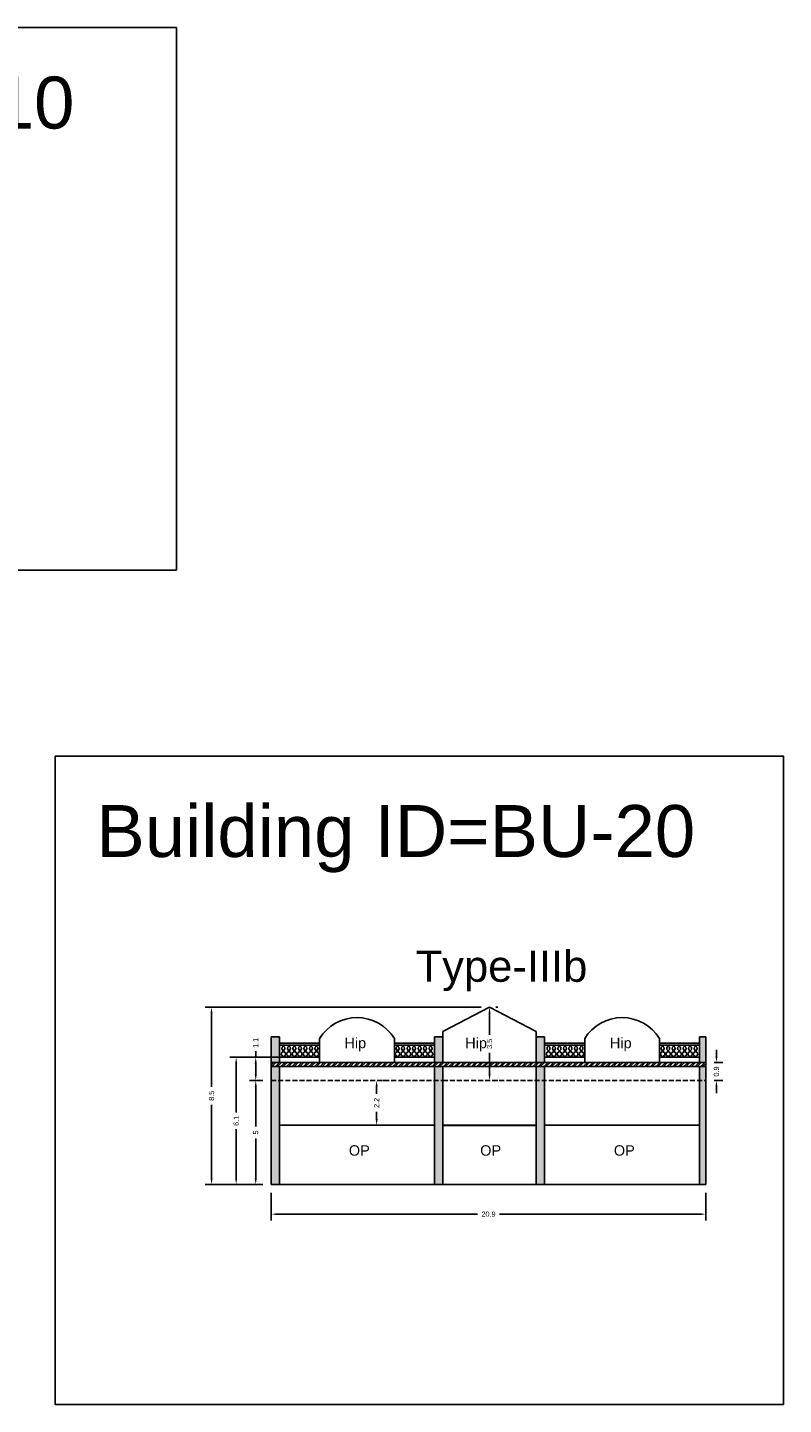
# Model space of a CAD drawing. Header units: metres. Extents: x 3416649 to 3417093, y -6712874 to -6712690.
# Tile 45 of 45: x 3417040 to 3417076, y -6712756 to -6712690. Entities that reach past the tile are written whole.
import ezdxf

# ---------------------------------------------------------------- set-up
doc = ezdxf.new("R2010")
doc.units = ezdxf.units.M
doc.linetypes.add('ACAD_ISO02W100', pattern=[15, 12, -3])
doc.layers.add('Dotted', color=7, linetype='ACAD_ISO02W100', plot=False)
doc.styles.get("Standard").update_dxf_attribs({"font": 'arial.ttf'})
doc.dimstyles.new('ISO-25', dxfattribs={"dimtxt": 0.25, "dimasz": 0.3, "dimexe": 0.3, "dimexo": 0.4, "dimgap": 0.2, "dimtad": 0, "dimdec": 1, "dimdsep": 46, "dimtxsty": 'Standard', "dimcen": 2.5, "dimadec": 0, "dimazin": 0, "dimtfac": 1, "dimtdec": 1, "dimtmove": 0, "dimatfit": 3, "dimfxl": 1, "dimarcsym": 0})

# ---------------------------------------------------------------- blocks, each defined once
blk = doc.blocks.new('*D173')
at = {"color": 0, "lineweight": -2, "transparency": 16777216}
for p, q in [((3417051.755, -6712746.166), (3417051.755, -6712747.498)), ((3417072.675, -6712746.166), (3417072.675, -6712747.498)), ((3417052.055, -6712747.198), (3417061.688, -6712747.198)), ((3417072.375, -6712747.198), (3417062.742, -6712747.198))]:
    blk.add_line(p, q, dxfattribs=at)
at = {"color": 0, "transparency": 16777216}
for points in [[(3417052.055, -6712747.148), (3417052.055, -6712747.248), (3417051.755, -6712747.198)], [(3417072.375, -6712747.148), (3417072.375, -6712747.248), (3417072.675, -6712747.198)]]:
    blk.add_solid(points, dxfattribs=at)
at = {"layer": 'Defpoints', "color": 0, "transparency": 16777216}
for p in [(3417051.755, -6712745.766), (3417072.675, -6712745.766), (3417072.675, -6712747.198)]:
    blk.add_point(p, dxfattribs=at)
at = {"color": 0, "transparency": 16777216, "insert": (3417062.215, -6712747.198), "char_height": 0.25, "attachment_point": 5}
blk.add_mtext('20.9', dxfattribs=at)
blk = doc.blocks.new('*D174')
at = {"color": 0, "lineweight": -2, "transparency": 16777216}
for p, q in [((3417051.355, -6712740.766), (3417050.71, -6712740.766)), ((3417051.01, -6712741.066), (3417051.01, -6712742.983)), ((3417051.01, -6712745.466), (3417051.01, -6712743.549)), ((3417051.355, -6712745.766), (3417050.71, -6712745.766))]:
    blk.add_line(p, q, dxfattribs=at)
at = {"color": 0, "transparency": 16777216}
for points in [[(3417050.96, -6712741.066), (3417051.06, -6712741.066), (3417051.01, -6712740.766)], [(3417050.96, -6712745.466), (3417051.06, -6712745.466), (3417051.01, -6712745.766)]]:
    blk.add_solid(points, dxfattribs=at)
at = {"layer": 'Defpoints', "color": 0, "transparency": 16777216}
for p in [(3417051.01, -6712740.766), (3417051.755, -6712740.766), (3417051.755, -6712745.766)]:
    blk.add_point(p, dxfattribs=at)
at = {"color": 0, "transparency": 16777216, "insert": (3417051.01, -6712743.266), "char_height": 0.25, "attachment_point": 5, "rotation": 90}
blk.add_mtext('5', dxfattribs=at)
blk = doc.blocks.new('*D175')
at = {"color": 0, "lineweight": -2, "transparency": 16777216}
for p, q in [((3417052.325, -6712739.646), (3417050.71, -6712739.646)), ((3417051.01, -6712739.646), (3417051.01, -6712739.346)), ((3417051.01, -6712740.466), (3417051.01, -6712739.946)), ((3417051.355, -6712740.766), (3417050.71, -6712740.766))]:
    blk.add_line(p, q, dxfattribs=at)
at = {"color": 0, "transparency": 16777216}
for points in [[(3417050.96, -6712739.946), (3417051.06, -6712739.946), (3417051.01, -6712739.646)], [(3417050.96, -6712740.466), (3417051.06, -6712740.466), (3417051.01, -6712740.766)]]:
    blk.add_solid(points, dxfattribs=at)
at = {"layer": 'Defpoints', "color": 0, "transparency": 16777216}
for p in [(3417051.01, -6712739.646), (3417052.725, -6712739.646), (3417051.755, -6712740.766)]:
    blk.add_point(p, dxfattribs=at)
at = {"color": 0, "transparency": 16777216, "insert": (3417051.01, -6712738.954), "char_height": 0.25, "attachment_point": 5, "rotation": 90}
blk.add_mtext('1.1', dxfattribs=at)
blk = doc.blocks.new('*D176')
at = {"color": 0, "lineweight": -2, "transparency": 16777216}
for p, q in [((3417062.665, -6712737.236), (3417062.565, -6712737.236)), ((3417062.265, -6712737.536), (3417062.265, -6712738.573)), ((3417062.265, -6712740.466), (3417062.265, -6712739.429)), ((3417062.665, -6712740.766), (3417062.565, -6712740.766))]:
    blk.add_line(p, q, dxfattribs=at)
at = {"color": 0, "transparency": 16777216}
for points in [[(3417062.215, -6712737.536), (3417062.315, -6712737.536), (3417062.265, -6712737.236)], [(3417062.215, -6712740.466), (3417062.315, -6712740.466), (3417062.265, -6712740.766)]]:
    blk.add_solid(points, dxfattribs=at)
at = {"layer": 'Defpoints', "color": 0, "transparency": 16777216}
for p in [(3417062.265, -6712737.236), (3417062.265, -6712740.766), (3417062.265, -6712740.766)]:
    blk.add_point(p, dxfattribs=at)
at = {"color": 0, "transparency": 16777216, "insert": (3417062.265, -6712739.001), "char_height": 0.25, "attachment_point": 5, "rotation": 90}
blk.add_mtext('3.5', dxfattribs=at)
blk = doc.blocks.new('*D177')
at = {"color": 0, "lineweight": -2, "transparency": 16777216}
for p, q in [((3417052.449, -6712739.646), (3417049.768, -6712739.646)), ((3417050.068, -6712739.946), (3417050.068, -6712742.302)), ((3417050.068, -6712745.466), (3417050.068, -6712743.11)), ((3417051.355, -6712745.766), (3417049.768, -6712745.766))]:
    blk.add_line(p, q, dxfattribs=at)
at = {"color": 0, "transparency": 16777216}
for points in [[(3417050.018, -6712739.946), (3417050.118, -6712739.946), (3417050.068, -6712739.646)], [(3417050.018, -6712745.466), (3417050.118, -6712745.466), (3417050.068, -6712745.766)]]:
    blk.add_solid(points, dxfattribs=at)
at = {"layer": 'Defpoints', "color": 0, "transparency": 16777216}
for p in [(3417050.068, -6712739.646), (3417052.849, -6712739.646), (3417051.755, -6712745.766)]:
    blk.add_point(p, dxfattribs=at)
at = {"color": 0, "transparency": 16777216, "insert": (3417050.068, -6712742.706), "char_height": 0.25, "attachment_point": 5, "rotation": 90}
blk.add_mtext('6.1', dxfattribs=at)
blk = doc.blocks.new('*D178')
at = {"color": 0, "lineweight": -2, "transparency": 16777216}
for p, q in [((3417061.865, -6712737.236), (3417048.582, -6712737.236)), ((3417048.882, -6712737.536), (3417048.882, -6712741.072)), ((3417048.882, -6712745.466), (3417048.882, -6712741.93)), ((3417051.355, -6712745.766), (3417048.582, -6712745.766))]:
    blk.add_line(p, q, dxfattribs=at)
at = {"color": 0, "transparency": 16777216}
for points in [[(3417048.832, -6712737.536), (3417048.932, -6712737.536), (3417048.882, -6712737.236)], [(3417048.832, -6712745.466), (3417048.932, -6712745.466), (3417048.882, -6712745.766)]]:
    blk.add_solid(points, dxfattribs=at)
at = {"layer": 'Defpoints', "color": 0, "transparency": 16777216}
for p in [(3417048.882, -6712737.236), (3417062.265, -6712737.236), (3417051.755, -6712745.766)]:
    blk.add_point(p, dxfattribs=at)
at = {"color": 0, "transparency": 16777216, "insert": (3417048.882, -6712741.501), "char_height": 0.25, "attachment_point": 5, "rotation": 90}
blk.add_mtext('8.5', dxfattribs=at)
blk = doc.blocks.new('*D179')
at = {"color": 0, "lineweight": -2, "transparency": 16777216}
for p, q in [((3417056.83, -6712741.066), (3417056.83, -6712741.413)), ((3417057.23, -6712740.766), (3417057.13, -6712740.766)), ((3417056.83, -6712742.616), (3417056.83, -6712742.269)), ((3417057.23, -6712742.916), (3417057.13, -6712742.916))]:
    blk.add_line(p, q, dxfattribs=at)
at = {"color": 0, "transparency": 16777216}
for points in [[(3417056.78, -6712741.066), (3417056.88, -6712741.066), (3417056.83, -6712740.766)], [(3417056.78, -6712742.616), (3417056.88, -6712742.616), (3417056.83, -6712742.916)]]:
    blk.add_solid(points, dxfattribs=at)
at = {"layer": 'Defpoints', "color": 0, "transparency": 16777216}
for p in [(3417056.83, -6712740.766), (3417056.83, -6712740.766), (3417056.83, -6712742.916)]:
    blk.add_point(p, dxfattribs=at)
at = {"color": 0, "transparency": 16777216, "insert": (3417056.83, -6712741.841), "char_height": 0.25, "attachment_point": 5, "rotation": 90}
blk.add_mtext('2.2', dxfattribs=at)
blk = doc.blocks.new('*D180')
at = {"color": 0, "lineweight": -2, "transparency": 16777216}
for p, q in [((3417073.075, -6712739.896), (3417073.488, -6712739.896)), ((3417073.188, -6712739.596), (3417073.188, -6712739.296)), ((3417073.188, -6712739.896), (3417073.188, -6712739.903)), ((3417073.075, -6712740.766), (3417073.488, -6712740.766)), ((3417073.188, -6712740.766), (3417073.188, -6712740.759)), ((3417073.188, -6712741.066), (3417073.188, -6712741.366))]:
    blk.add_line(p, q, dxfattribs=at)
at = {"color": 0, "transparency": 16777216}
for points in [[(3417073.138, -6712739.596), (3417073.238, -6712739.596), (3417073.188, -6712739.896)], [(3417073.138, -6712741.066), (3417073.238, -6712741.066), (3417073.188, -6712740.766)]]:
    blk.add_solid(points, dxfattribs=at)
at = {"layer": 'Defpoints', "color": 0, "transparency": 16777216}
for p in [(3417072.675, -6712739.896), (3417073.188, -6712739.896), (3417072.675, -6712740.766)]:
    blk.add_point(p, dxfattribs=at)
at = {"color": 0, "transparency": 16777216, "insert": (3417073.188, -6712740.331), "char_height": 0.25, "attachment_point": 5, "rotation": 90}
blk.add_mtext('0.9', dxfattribs=at)

msp = doc.modelspace()

# ---------------------------------------------------------------- hatches: boundary and pattern name
h = msp.add_hatch(color=256)
h.dxf.hatch_style = 1
h.paths.add_polyline_path([(3417052.155, -6712740.766), (3417051.755, -6712740.766), (3417051.755, -6712745.766), (3417052.155, -6712745.766)])
h.paths.add_polyline_path([(3417052.155, -6712738.666), (3417051.755, -6712738.666), (3417051.755, -6712739.896), (3417052.155, -6712739.896)])
h.paths.add_polyline_path([(3417052.155, -6712740.096), (3417051.755, -6712740.096), (3417051.755, -6712740.766), (3417052.155, -6712740.766)])
h = msp.add_hatch(color=256)
h.dxf.hatch_style = 1
h.paths.add_polyline_path([(3417060.015, -6712740.766), (3417059.615, -6712740.766), (3417059.615, -6712745.766), (3417060.015, -6712745.766)])
h.paths.add_polyline_path([(3417060.015, -6712740.096), (3417059.615, -6712740.096), (3417059.615, -6712740.766), (3417060.015, -6712740.766)])
h.paths.add_polyline_path([(3417060.015, -6712738.966), (3417060.015, -6712738.666), (3417059.615, -6712738.666), (3417059.615, -6712739.896), (3417060.015, -6712739.896)])
h.paths.add_polyline_path([(3417064.915, -6712738.666), (3417064.515, -6712738.666), (3417064.515, -6712738.966), (3417064.515, -6712739.896), (3417064.915, -6712739.896)])
h.paths.add_polyline_path([(3417064.915, -6712740.766), (3417064.515, -6712740.766), (3417064.515, -6712745.766), (3417064.915, -6712745.766)])
h.paths.add_polyline_path([(3417064.915, -6712740.096), (3417064.515, -6712740.096), (3417064.515, -6712740.766), (3417064.915, -6712740.766)])
h.paths.add_polyline_path([(3417072.675, -6712738.666), (3417072.375, -6712738.666), (3417072.375, -6712739.896), (3417072.675, -6712739.896)])
h.paths.add_polyline_path([(3417072.675, -6712740.096), (3417072.375, -6712740.096), (3417072.375, -6712740.766), (3417072.675, -6712740.766)])
h.paths.add_polyline_path([(3417072.675, -6712740.766), (3417072.375, -6712740.766), (3417072.375, -6712745.766), (3417072.675, -6712745.766)])
h = msp.add_hatch()
h.set_pattern_fill('ANSI32', color=256, scale=0.02)
h.set_pattern_definition([(45, (-45.96078, 0), (-0.134703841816, 0.134703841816), []), (45, (-45.87098, 0), (-0.134703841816, 0.134703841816), [])])
h.paths.add_polyline_path([(3417072.675, -6712739.896), (3417060.015, -6712739.896), (3417051.755, -6712739.896), (3417051.755, -6712740.096), (3417060.015, -6712740.096), (3417072.675, -6712740.096)])

# ---------------------------------------------------------------- linework, layer by layer
for points in [[(3417011.467, -6712690.082), (3417047.188, -6712690.082), (3417047.188, -6712716.196), (3417011.467, -6712716.196)], [(3417041.351, -6712725.146), (3417076.414, -6712725.146), (3417076.414, -6712756.357), (3417041.351, -6712756.357)], [(3417059.615, -6712742.916), (3417052.155, -6712742.916), (3417052.155, -6712745.766), (3417059.615, -6712745.766)], [(3417060.015, -6712742.931), (3417064.515, -6712742.931), (3417064.515, -6712745.766), (3417060.015, -6712745.766)]]:
    msp.add_lwpolyline(points, close=True)
for points in [[(3417060.015, -6712738.406), (3417062.265, -6712737.236)], [(3417064.515, -6712738.406), (3417062.265, -6712737.236)], [(3417060.015, -6712738.966), (3417060.015, -6712738.406)], [(3417064.515, -6712738.966), (3417064.515, -6712738.406)], [(3417051.755, -6712738.666), (3417051.755, -6712745.766)], [(3417052.155, -6712738.666), (3417051.755, -6712738.666)], [(3417052.155, -6712738.666), (3417052.155, -6712739.896)], [(3417054.085, -6712738.966), (3417052.155, -6712738.966)], [(3417054.085, -6712739.066), (3417052.155, -6712739.066)], [(3417054.085, -6712739.896), (3417054.085, -6712738.736)], [(3417057.685, -6712739.896), (3417057.685, -6712738.736)], [(3417059.615, -6712738.966), (3417057.685, -6712738.966)], [(3417059.615, -6712739.066), (3417057.685, -6712739.066)], [(3417057.685, -6712739.066), (3417059.615, -6712739.066)], [(3417059.615, -6712738.666), (3417059.615, -6712739.896)], [(3417060.015, -6712738.666), (3417059.615, -6712738.666)], [(3417060.015, -6712738.966), (3417060.015, -6712739.896)], [(3417064.915, -6712738.666), (3417064.515, -6712738.666)], [(3417064.515, -6712738.966), (3417064.515, -6712739.896)], [(3417064.915, -6712738.666), (3417064.915, -6712739.896)], [(3417066.845, -6712738.966), (3417064.915, -6712738.966)], [(3417066.845, -6712739.066), (3417064.915, -6712739.066)], [(3417066.845, -6712739.896), (3417066.845, -6712738.736)], [(3417070.445, -6712739.896), (3417070.445, -6712738.736)], [(3417072.375, -6712738.966), (3417070.445, -6712738.966)], [(3417072.375, -6712739.066), (3417070.445, -6712739.066)], [(3417070.445, -6712739.066), (3417072.375, -6712739.066)], [(3417072.375, -6712738.666), (3417072.375, -6712739.896)], [(3417072.675, -6712738.666), (3417072.375, -6712738.666)], [(3417072.675, -6712738.666), (3417072.675, -6712745.766)], [(3417060.015, -6712739.896), (3417051.755, -6712739.896)], [(3417054.085, -6712739.646), (3417052.155, -6712739.646)], [(3417052.321, -6712739.593), (3417052.321, -6712739.646)], [(3417052.366, -6712739.593), (3417052.366, -6712739.646)], [(3417052.585, -6712739.593), (3417052.585, -6712739.646)], [(3417052.63, -6712739.593), (3417052.63, -6712739.646)], [(3417052.849, -6712739.593), (3417052.849, -6712739.646)], [(3417052.895, -6712739.593), (3417052.895, -6712739.646)], [(3417053.114, -6712739.593), (3417053.114, -6712739.646)], [(3417053.159, -6712739.593), (3417053.159, -6712739.646)], [(3417053.378, -6712739.593), (3417053.378, -6712739.646)], [(3417053.424, -6712739.593), (3417053.424, -6712739.646)], [(3417053.643, -6712739.593), (3417053.643, -6712739.646)], [(3417053.688, -6712739.593), (3417053.688, -6712739.646)], [(3417053.907, -6712739.593), (3417053.907, -6712739.646)], [(3417053.953, -6712739.593), (3417053.953, -6712739.646)], [(3417059.615, -6712739.646), (3417057.685, -6712739.646)], [(3417057.685, -6712739.646), (3417059.615, -6712739.646)], [(3417057.817, -6712739.593), (3417057.817, -6712739.646)], [(3417057.862, -6712739.593), (3417057.862, -6712739.646)], [(3417058.081, -6712739.593), (3417058.081, -6712739.646)], [(3417058.126, -6712739.593), (3417058.126, -6712739.646)], [(3417058.346, -6712739.593), (3417058.346, -6712739.646)], [(3417058.391, -6712739.593), (3417058.391, -6712739.646)], [(3417058.61, -6712739.593), (3417058.61, -6712739.646)], [(3417058.655, -6712739.593), (3417058.655, -6712739.646)], [(3417058.874, -6712739.593), (3417058.874, -6712739.646)], [(3417058.92, -6712739.593), (3417058.92, -6712739.646)], [(3417059.139, -6712739.593), (3417059.139, -6712739.646)], [(3417059.184, -6712739.593), (3417059.184, -6712739.646)], [(3417059.403, -6712739.593), (3417059.403, -6712739.646)], [(3417059.449, -6712739.593), (3417059.449, -6712739.646)], [(3417072.675, -6712739.896), (3417060.015, -6712739.896)], [(3417066.845, -6712739.646), (3417064.915, -6712739.646)], [(3417065.081, -6712739.593), (3417065.081, -6712739.646)], [(3417065.126, -6712739.593), (3417065.126, -6712739.646)], [(3417065.345, -6712739.593), (3417065.345, -6712739.646)], [(3417065.39, -6712739.593), (3417065.39, -6712739.646)], [(3417065.609, -6712739.593), (3417065.609, -6712739.646)], [(3417065.655, -6712739.593), (3417065.655, -6712739.646)], [(3417065.874, -6712739.593), (3417065.874, -6712739.646)], [(3417065.919, -6712739.593), (3417065.919, -6712739.646)], [(3417066.138, -6712739.593), (3417066.138, -6712739.646)], [(3417066.184, -6712739.593), (3417066.184, -6712739.646)], [(3417066.403, -6712739.593), (3417066.403, -6712739.646)], [(3417066.448, -6712739.593), (3417066.448, -6712739.646)], [(3417066.667, -6712739.593), (3417066.667, -6712739.646)], [(3417066.713, -6712739.593), (3417066.713, -6712739.646)], [(3417072.375, -6712739.646), (3417070.445, -6712739.646)], [(3417070.445, -6712739.646), (3417072.375, -6712739.646)], [(3417070.577, -6712739.593), (3417070.577, -6712739.646)], [(3417070.622, -6712739.593), (3417070.622, -6712739.646)], [(3417070.841, -6712739.593), (3417070.841, -6712739.646)], [(3417070.886, -6712739.593), (3417070.886, -6712739.646)], [(3417071.106, -6712739.593), (3417071.106, -6712739.646)], [(3417071.151, -6712739.593), (3417071.151, -6712739.646)], [(3417071.37, -6712739.593), (3417071.37, -6712739.646)], [(3417071.415, -6712739.593), (3417071.415, -6712739.646)], [(3417071.634, -6712739.593), (3417071.634, -6712739.646)], [(3417071.68, -6712739.593), (3417071.68, -6712739.646)], [(3417071.899, -6712739.593), (3417071.899, -6712739.646)], [(3417071.944, -6712739.593), (3417071.944, -6712739.646)], [(3417072.163, -6712739.593), (3417072.163, -6712739.646)], [(3417072.209, -6712739.593), (3417072.209, -6712739.646)], [(3417060.015, -6712740.096), (3417051.755, -6712740.096)], [(3417052.155, -6712740.096), (3417052.155, -6712745.766)], [(3417059.615, -6712740.096), (3417059.615, -6712745.766)], [(3417072.675, -6712740.096), (3417060.015, -6712740.096)], [(3417060.015, -6712740.096), (3417060.015, -6712745.766)], [(3417064.515, -6712740.096), (3417064.515, -6712745.766)], [(3417064.915, -6712740.096), (3417064.915, -6712745.766)], [(3417072.375, -6712740.096), (3417072.375, -6712745.766)], [(3417052.155, -6712742.916), (3417059.615, -6712742.916)], [(3417060.015, -6712742.916), (3417064.515, -6712742.916)], [(3417064.915, -6712742.916), (3417072.375, -6712742.916)], [(3417051.755, -6712745.766), (3417060.015, -6712745.766)], [(3417060.015, -6712745.766), (3417072.675, -6712745.766)]]:
    msp.add_lwpolyline(points)
for points in [[(3417052.321, -6712739.593, -0.764305), (3417052.321, -6712739.384), (3417052.321, -6712739.317, -0.504557), (3417052.321, -6712739.124), (3417052.321, -6712739.066)], [(3417052.366, -6712739.066), (3417052.366, -6712739.124, -0.504557), (3417052.366, -6712739.317), (3417052.366, -6712739.384, -0.764305), (3417052.366, -6712739.593)], [(3417052.585, -6712739.593, -0.764305), (3417052.585, -6712739.384), (3417052.585, -6712739.317, -0.504557), (3417052.585, -6712739.124), (3417052.585, -6712739.066)], [(3417052.63, -6712739.066), (3417052.63, -6712739.124, -0.504557), (3417052.63, -6712739.317), (3417052.63, -6712739.384, -0.764305), (3417052.63, -6712739.593)], [(3417052.849, -6712739.593, -0.764305), (3417052.849, -6712739.384), (3417052.849, -6712739.317, -0.504557), (3417052.849, -6712739.124), (3417052.849, -6712739.066)], [(3417052.895, -6712739.066), (3417052.895, -6712739.124, -0.504557), (3417052.895, -6712739.317), (3417052.895, -6712739.384, -0.764305), (3417052.895, -6712739.593)], [(3417053.114, -6712739.593, -0.764305), (3417053.114, -6712739.384), (3417053.114, -6712739.317, -0.504557), (3417053.114, -6712739.124), (3417053.114, -6712739.066)], [(3417053.159, -6712739.066), (3417053.159, -6712739.124, -0.504557), (3417053.159, -6712739.317), (3417053.159, -6712739.384, -0.764305), (3417053.159, -6712739.593)], [(3417053.378, -6712739.593, -0.764305), (3417053.378, -6712739.384), (3417053.378, -6712739.317, -0.504557), (3417053.378, -6712739.124), (3417053.378, -6712739.066)], [(3417053.424, -6712739.066), (3417053.424, -6712739.124, -0.504557), (3417053.424, -6712739.317), (3417053.424, -6712739.384, -0.764305), (3417053.424, -6712739.593)], [(3417053.643, -6712739.593, -0.764305), (3417053.643, -6712739.384), (3417053.643, -6712739.317, -0.504557), (3417053.643, -6712739.124), (3417053.643, -6712739.066)], [(3417053.688, -6712739.066), (3417053.688, -6712739.124, -0.504557), (3417053.688, -6712739.317), (3417053.688, -6712739.384, -0.764305), (3417053.688, -6712739.593)], [(3417053.907, -6712739.593, -0.764305), (3417053.907, -6712739.384), (3417053.907, -6712739.317, -0.504557), (3417053.907, -6712739.124), (3417053.907, -6712739.066)], [(3417053.953, -6712739.066), (3417053.953, -6712739.124, -0.504557), (3417053.953, -6712739.317), (3417053.953, -6712739.384, -0.764305), (3417053.953, -6712739.593)], [(3417057.817, -6712739.066), (3417057.817, -6712739.124, 0.504557), (3417057.817, -6712739.317), (3417057.817, -6712739.384, 0.764305), (3417057.817, -6712739.593)], [(3417057.862, -6712739.593, 0.764305), (3417057.862, -6712739.384), (3417057.862, -6712739.317, 0.504557), (3417057.862, -6712739.124), (3417057.862, -6712739.066)], [(3417058.081, -6712739.066), (3417058.081, -6712739.124, 0.504557), (3417058.081, -6712739.317), (3417058.081, -6712739.384, 0.764305), (3417058.081, -6712739.593)], [(3417058.126, -6712739.593, 0.764305), (3417058.126, -6712739.384), (3417058.126, -6712739.317, 0.504557), (3417058.126, -6712739.124), (3417058.126, -6712739.066)], [(3417058.346, -6712739.066), (3417058.346, -6712739.124, 0.504557), (3417058.346, -6712739.317), (3417058.346, -6712739.384, 0.764305), (3417058.346, -6712739.593)], [(3417058.391, -6712739.593, 0.764305), (3417058.391, -6712739.384), (3417058.391, -6712739.317, 0.504557), (3417058.391, -6712739.124), (3417058.391, -6712739.066)], [(3417058.61, -6712739.066), (3417058.61, -6712739.124, 0.504557), (3417058.61, -6712739.317), (3417058.61, -6712739.384, 0.764305), (3417058.61, -6712739.593)], [(3417058.655, -6712739.593, 0.764305), (3417058.655, -6712739.384), (3417058.655, -6712739.317, 0.504557), (3417058.655, -6712739.124), (3417058.655, -6712739.066)], [(3417058.874, -6712739.066), (3417058.874, -6712739.124, 0.504557), (3417058.874, -6712739.317), (3417058.874, -6712739.384, 0.764305), (3417058.874, -6712739.593)], [(3417058.92, -6712739.593, 0.764305), (3417058.92, -6712739.384), (3417058.92, -6712739.317, 0.504557), (3417058.92, -6712739.124), (3417058.92, -6712739.066)], [(3417059.139, -6712739.066), (3417059.139, -6712739.124, 0.504557), (3417059.139, -6712739.317), (3417059.139, -6712739.384, 0.764305), (3417059.139, -6712739.593)], [(3417059.184, -6712739.593, 0.764305), (3417059.184, -6712739.384), (3417059.184, -6712739.317, 0.504557), (3417059.184, -6712739.124), (3417059.184, -6712739.066)], [(3417059.403, -6712739.066), (3417059.403, -6712739.124, 0.504557), (3417059.403, -6712739.317), (3417059.403, -6712739.384, 0.764305), (3417059.403, -6712739.593)], [(3417059.449, -6712739.593, 0.764305), (3417059.449, -6712739.384), (3417059.449, -6712739.317, 0.504557), (3417059.449, -6712739.124), (3417059.449, -6712739.066)], [(3417065.081, -6712739.593, -0.764305), (3417065.081, -6712739.384), (3417065.081, -6712739.317, -0.504557), (3417065.081, -6712739.124), (3417065.081, -6712739.066)], [(3417065.126, -6712739.066), (3417065.126, -6712739.124, -0.504557), (3417065.126, -6712739.317), (3417065.126, -6712739.384, -0.764305), (3417065.126, -6712739.593)], [(3417065.345, -6712739.593, -0.764305), (3417065.345, -6712739.384), (3417065.345, -6712739.317, -0.504557), (3417065.345, -6712739.124), (3417065.345, -6712739.066)], [(3417065.39, -6712739.066), (3417065.39, -6712739.124, -0.504557), (3417065.39, -6712739.317), (3417065.39, -6712739.384, -0.764305), (3417065.39, -6712739.593)], [(3417065.609, -6712739.593, -0.764305), (3417065.609, -6712739.384), (3417065.609, -6712739.317, -0.504557), (3417065.609, -6712739.124), (3417065.609, -6712739.066)], [(3417065.655, -6712739.066), (3417065.655, -6712739.124, -0.504557), (3417065.655, -6712739.317), (3417065.655, -6712739.384, -0.764305), (3417065.655, -6712739.593)], [(3417065.874, -6712739.593, -0.764305), (3417065.874, -6712739.384), (3417065.874, -6712739.317, -0.504557), (3417065.874, -6712739.124), (3417065.874, -6712739.066)], [(3417065.919, -6712739.066), (3417065.919, -6712739.124, -0.504557), (3417065.919, -6712739.317), (3417065.919, -6712739.384, -0.764305), (3417065.919, -6712739.593)], [(3417066.138, -6712739.593, -0.764305), (3417066.138, -6712739.384), (3417066.138, -6712739.317, -0.504557), (3417066.138, -6712739.124), (3417066.138, -6712739.066)], [(3417066.184, -6712739.066), (3417066.184, -6712739.124, -0.504557), (3417066.184, -6712739.317), (3417066.184, -6712739.384, -0.764305), (3417066.184, -6712739.593)], [(3417066.403, -6712739.593, -0.764305), (3417066.403, -6712739.384), (3417066.403, -6712739.317, -0.504557), (3417066.403, -6712739.124), (3417066.403, -6712739.066)], [(3417066.448, -6712739.066), (3417066.448, -6712739.124, -0.504557), (3417066.448, -6712739.317), (3417066.448, -6712739.384, -0.764305), (3417066.448, -6712739.593)], [(3417066.667, -6712739.593, -0.764305), (3417066.667, -6712739.384), (3417066.667, -6712739.317, -0.504557), (3417066.667, -6712739.124), (3417066.667, -6712739.066)], [(3417066.713, -6712739.066), (3417066.713, -6712739.124, -0.504557), (3417066.713, -6712739.317), (3417066.713, -6712739.384, -0.764305), (3417066.713, -6712739.593)], [(3417070.577, -6712739.066), (3417070.577, -6712739.124, 0.504557), (3417070.577, -6712739.317), (3417070.577, -6712739.384, 0.764305), (3417070.577, -6712739.593)], [(3417070.622, -6712739.593, 0.764305), (3417070.622, -6712739.384), (3417070.622, -6712739.317, 0.504557), (3417070.622, -6712739.124), (3417070.622, -6712739.066)], [(3417070.841, -6712739.066), (3417070.841, -6712739.124, 0.504557), (3417070.841, -6712739.317), (3417070.841, -6712739.384, 0.764305), (3417070.841, -6712739.593)], [(3417070.886, -6712739.593, 0.764305), (3417070.886, -6712739.384), (3417070.886, -6712739.317, 0.504557), (3417070.886, -6712739.124), (3417070.886, -6712739.066)], [(3417071.106, -6712739.066), (3417071.106, -6712739.124, 0.504557), (3417071.106, -6712739.317), (3417071.106, -6712739.384, 0.764305), (3417071.106, -6712739.593)], [(3417071.151, -6712739.593, 0.764305), (3417071.151, -6712739.384), (3417071.151, -6712739.317, 0.504557), (3417071.151, -6712739.124), (3417071.151, -6712739.066)], [(3417071.37, -6712739.066), (3417071.37, -6712739.124, 0.504557), (3417071.37, -6712739.317), (3417071.37, -6712739.384, 0.764305), (3417071.37, -6712739.593)], [(3417071.415, -6712739.593, 0.764305), (3417071.415, -6712739.384), (3417071.415, -6712739.317, 0.504557), (3417071.415, -6712739.124), (3417071.415, -6712739.066)], [(3417071.634, -6712739.066), (3417071.634, -6712739.124, 0.504557), (3417071.634, -6712739.317), (3417071.634, -6712739.384, 0.764305), (3417071.634, -6712739.593)], [(3417071.68, -6712739.593, 0.764305), (3417071.68, -6712739.384), (3417071.68, -6712739.317, 0.504557), (3417071.68, -6712739.124), (3417071.68, -6712739.066)], [(3417071.899, -6712739.066), (3417071.899, -6712739.124, 0.504557), (3417071.899, -6712739.317), (3417071.899, -6712739.384, 0.764305), (3417071.899, -6712739.593)], [(3417071.944, -6712739.593, 0.764305), (3417071.944, -6712739.384), (3417071.944, -6712739.317, 0.504557), (3417071.944, -6712739.124), (3417071.944, -6712739.066)], [(3417072.163, -6712739.066), (3417072.163, -6712739.124, 0.504557), (3417072.163, -6712739.317), (3417072.163, -6712739.384, 0.764305), (3417072.163, -6712739.593)], [(3417072.209, -6712739.593, 0.764305), (3417072.209, -6712739.384), (3417072.209, -6712739.317, 0.504557), (3417072.209, -6712739.124), (3417072.209, -6712739.066)]]:
    msp.add_lwpolyline(points, format="xyb")
for centre in [(3417055.885, -6712739.856), (3417068.645, -6712739.856)]:
    msp.add_arc(centre, 2.12, 31.89079, 148.10921)
at = {"layer": 'Dotted', "ltscale": 0.02}
for points in [[(3417051.755, -6712740.766), (3417060.015, -6712740.766)], [(3417060.015, -6712740.766), (3417072.675, -6712740.766)]]:
    msp.add_lwpolyline(points, dxfattribs=at)

# ---------------------------------------------------------------- texts
at = {"attachment_point": 1}
for s, width, heights, insert, char_height in [('Building ID=BU-10', 67.86454, [0.517], (3417013.456, -6712692.443), 2.5), ('Building ID=BU-20', 67.86454, [0.517], (3417043.34, -6712727.506), 2.5), ('Type-IIIb', 9.99112, [0.517], (3417058.707, -6712734.512), 1.5), ('Hip', 1.17554, [0], (3417055.278, -6712738.708), 0.5), ('Hip', 1.17554, [0], (3417061.094, -6712738.708), 0.5), ('Hip', 1.17554, [0], (3417068.058, -6712738.708), 0.5), ('OP', 1.17554, [0], (3417055.492, -6712743.881), 0.5), ('OP', 1.17554, [0], (3417061.814, -6712743.881), 0.5), ('OP', 1.17554, [0], (3417068.248, -6712743.881), 0.5)]:
    msp.add_mtext_dynamic_manual_height_columns(s, width=width, gutter_width=12.5, heights=heights, dxfattribs=dict(at, insert=insert, char_height=char_height))

# ---------------------------------------------------------------- dimensions: what is measured, and where the dimension line sits
for base, p1, p2, picture, middle in [((3417048.882, -6712737.236), (3417051.755, -6712745.766), (3417062.265, -6712737.236), '*D178', (3417048.882, -6712741.501)), ((3417062.265, -6712740.766), (3417062.265, -6712737.236), (3417062.265, -6712740.766), '*D176', (3417062.265, -6712739.001)), ((3417051.01, -6712739.646), (3417051.755, -6712740.766), (3417052.725, -6712739.646), '*D175', (3417051.01, -6712738.954)), ((3417050.068, -6712739.646), (3417051.755, -6712745.766), (3417052.849, -6712739.646), '*D177', (3417050.068, -6712742.706)), ((3417073.188, -6712739.896), (3417072.675, -6712740.766), (3417072.675, -6712739.896), '*D180', (3417073.188, -6712740.331)), ((3417051.01, -6712740.766), (3417051.755, -6712745.766), (3417051.755, -6712740.766), '*D174', (3417051.01, -6712743.266)), ((3417056.829588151, -6712740.76593997), (3417056.82958814, -6712742.915939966), (3417056.82958814, -6712740.765939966), '*D179', (3417056.829588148, -6712741.840939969))]:
    dim = msp.add_linear_dim(base=base, p1=p1, p2=p2, angle=90, dimstyle='ISO-25')
    dim.commit()
    dim.dimension.update_dxf_attribs({"geometry": picture, "text_midpoint": middle})
dim = msp.add_linear_dim(base=(3417072.675, -6712747.198), p1=(3417051.755, -6712745.766), p2=(3417072.675, -6712745.766), dimstyle='ISO-25')
dim.commit()
dim.dimension.update_dxf_attribs({"geometry": '*D173', "text_midpoint": (3417062.215, -6712747.198)})

doc.saveas('drawing.dxf')
